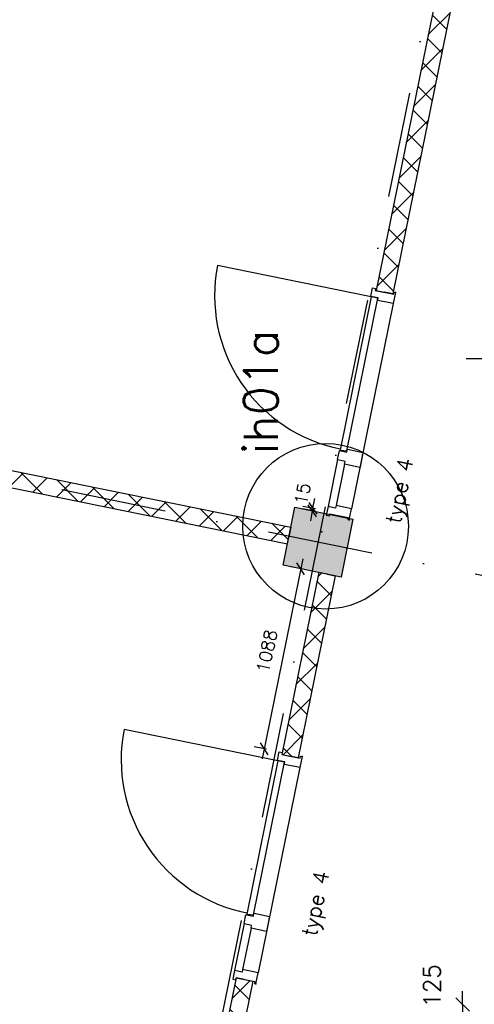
# Model space of a CAD drawing. Extents: x -33346 to 151546, y -8083 to 129543.
# Tile 54 of 68: x 33046 to 35740, y 79223 to 85055. Entities that reach past the tile are written whole.
import ezdxf
from ezdxf.enums import TextEntityAlignment as Align

# ---------------------------------------------------------------- set-up
doc = ezdxf.new("R2010")
doc.units = 0
doc.header["$LTSCALE"] = 50
doc.header["$MEASUREMENT"] = 0
doc.header["$PDSIZE"] = -1
doc.linetypes.add('XREF2$0$DASHDOT', pattern=[25, 12.5, -6.25, 0, -6.25])
doc.layers.get('0').update_dxf_attribs({"linetype": 'CONTINUOUS'})
doc.layers.get('DEFPOINTS').update_dxf_attribs({"linetype": 'CONTINUOUS'})
for name, color, linetype in [('00', 7, 'CONTINUOUS'), ('_DETAILNUMMERS', 4, 'CONTINUOUS'), ('_DETAILNUMMERSTEKST', 4, 'CONTINUOUS'), ('A--A22--_F123-', 9, 'CONTINUOUS'), ('A--A28--_F12--', 7, 'CONTINUOUS'), ('A--L21--', 3, 'CONTINUOUS'), ('A--L22--_F-2--', 7, 'CONTINUOUS'), ('A--L28--', 7, 'CONTINUOUS'), ('A--L28--_F12--', 7, 'CONTINUOUS'), ('A--L32--', 7, 'CONTINUOUS'), ('A--L32--_F123-', 1, 'CONTINUOUS'), ('A--L32--_F123-DRAAIR', 7, 'CONTINUOUS'), ('A--M$1A-_F123-', 1, 'CONTINUOUS'), ('A--M1$A-_F123-', 1, 'CONTINUOUS'), ('A--T01A-70_TEKST', 5, 'CONTINUOUS'), ('TEKST_KOZIJNMERK', 2, 'CONTINUOUS'), ('X--LR---_CP', 7, 'CONTINUOUS'), ('XREF2$0$A--L$7A-_STRAMIEN', 1, 'XREF2$0$DASHDOT')]:
    doc.layers.add(name, color=color, linetype=linetype)
doc.styles.add('ALFA-0_25', font='ROMANS')
doc.styles.add('B-01', font='SIMPLEX.SHX', dxfattribs={"width": 0.8, "height": 4.5})
doc.styles.add('HIEMSTRA', font='romans.shx')
doc.dimstyles.get("Standard").update_dxf_attribs({"dimscale": 40, "dimtxt": 2.5, "dimasz": 2, "dimexe": 0.3, "dimexo": 0.3, "dimgap": 2, "dimtad": 1, "dimdec": 0, "dimzin": 0, "dimtxsty": 'HIEMSTRA', "dimblk1": 'OBLIQUE', "dimblk2": 'OBLIQUE', "dimsah": 1, "dimcen": -0.09, "dimdle": 0.3, "dimse1": 1, "dimclrd": 2, "dimclre": 2, "dimclrt": 3, "dimazin": 3, "dimtfac": 1, "dimtdec": 4, "dimtofl": 0, "dimtmove": 0, "dimatfit": 3, "dimtvp": 625, "dimtolj": 1, "dimtzin": 0})
doc.dimstyles.new('STANDARD$0', dxfattribs={"dimscale": 50, "dimtxt": 2.5, "dimasz": 2, "dimexe": 2, "dimexo": 0, "dimgap": 2, "dimtad": 1, "dimdec": 0, "dimzin": 0, "dimtxsty": 'ALFA-0_25', "dimblk1": 'OBLIQUE', "dimblk2": 'OBLIQUE', "dimsah": 1, "dimcen": -3, "dimdle": 2, "dimclrd": 1, "dimclre": 1, "dimclrt": 2, "dimazin": 3, "dimtfac": 0.666667, "dimtofl": 0, "dimtmove": 0, "dimatfit": 3, "dimtvp": 0.833333, "dimtolj": 1, "dimtzin": 0})

# ---------------------------------------------------------------- blocks, each defined once
blk = doc.blocks.new('DR_930TYPE4')
at = {"layer": 'A--L32--_F123-', "color": 1}
for p, q in [((67, 0), (1307, 0)), ((1057, -93.8), (1307, -93.8)), ((1038, -139), (1322, -139))]:
    blk.add_line(p, q, dxfattribs=at)
at = {"layer": 'A--L32--_F123-'}
for points in [[(0, -9), (0, 0), (67, 0), (67, -93.8), (52, -93.8), (52, -139), (0, -139), (0, -121), (12, -121), (12, -9), (0, -9)], [(969, 0), (1055, 0), (1057, 0), (1057, -93.8), (1057, -93.8), (1040, -93.8), (1040, -137), (1038, -139), (986, -139), (984, -137), (984, -93.8), (969, -93.8), (967, -93.8), (967, 0)], [(1374, -9), (1374, 0), (1307, 0), (1307, -93.8), (1322, -93.8), (1322, -139), (1374, -139), (1374, -121), (1362, -121), (1362, -9), (1374, -9)], [(54, -95.6), (54, -135.6), (980.1, -135.6), (977.1, -95.6), (54, -95.6)]]:
    blk.add_lwpolyline(points, close=True, dxfattribs=at)
blk.add_point((1374, 0), dxfattribs=at)
blk.add_point((1374, 0), dxfattribs=at)
at = {"layer": 'A--L32--_F123-DRAAIR', "color": 1}
blk.add_lwpolyline([(54, -135.6), (54, -1065.6, 0.414214), (973, -135.8)], format="xyb", dxfattribs=at)
at = {"layer": 'X--LR---_CP', "color": 1, "linetype": 'CONTINUOUS'}
blk.add_point((0, 0), dxfattribs=at)
at = {"layer": 'X--LR---_CP', "color": 1}
blk.add_point((982, 0), dxfattribs=at)
blk = doc.blocks.new('*U893')
at = {"layer": 'A--A22--_F123-', "linetype": 'CONTINUOUS'}
h = blk.add_hatch(dxfattribs=at)
h.set_pattern_fill('ALFAKRS', color=256, scale=120, style=0)
h.set_pattern_definition([(45, (-28534.57, -79565.87), (-84.85281, 84.85281), []), (135, (-28534.57, -79565.87), (-84.85281, -84.85281), [])])
h.paths.add_polyline_path([(0, 0), (9.9, 49), (5611, -1086.6), (5650, -1145.6), (5591, -1184.6), (-9.9, -49)])
at = {"layer": 'A--L22--_F-2--', "color": 2, "linetype": 'CONTINUOUS'}
for points in [[(0, 0), (-9.9, -49), (5591, -1184.6), (5591, -1184.6)], [(0, 0), (9.9, 49), (5611, -1086.6), (5611, -1086.6)]]:
    blk.add_lwpolyline(points, dxfattribs=at)
blk = doc.blocks.new('*U887')
at = {"layer": 'A--A22--_F123-', "linetype": 'CONTINUOUS'}
h = blk.add_hatch(dxfattribs=at)
h.set_pattern_fill('ALFAKRS', color=256, scale=120, style=0)
h.set_pattern_definition([(45, (-34867.14, -81771.21), (-84.85281, 84.85281), []), (135, (-34867.14, -81771.21), (-84.85281, -84.85281), [])])
h.paths.add_polyline_path([(0, 0), (49, -10), (-170.5, -1087.6), (-219.5, -1077.6), (-268.5, -1067.6), (-49, 10)])
at = {"layer": 'A--L22--_F-2--', "color": 2, "linetype": 'CONTINUOUS'}
for points in [[(0, 0), (-49, 10), (-268.5, -1067.6), (-219.5, -1077.6)], [(0, 0), (49, -10), (-170.5, -1087.6), (-219.5, -1077.6)]]:
    blk.add_lwpolyline(points, dxfattribs=at)
blk = doc.blocks.new('*U835')
at = {"layer": 'A--A22--_F123-', "linetype": 'CONTINUOUS'}
h = blk.add_hatch(dxfattribs=at)
h.set_pattern_fill('ALFAKRS', color=256, scale=120, style=0)
h.set_pattern_definition([(45, (-35993.07, -87298.56), (-84.85281, 84.85281), []), (135, (-35993.07, -87298.56), (-84.85281, -84.85281), [])])
h.paths.add_polyline_path([(0, 0), (49, -10), (-736.8, -3867.6), (-785.8, -3857.6), (-834.8, -3847.6), (-49, 10)])
at = {"layer": 'A--L22--_F-2--', "color": 2, "linetype": 'CONTINUOUS'}
for points in [[(0, 0), (-49, 10), (-834.8, -3847.6), (-785.8, -3857.6)], [(0, 0), (49, -10), (-736.8, -3867.6), (-785.8, -3857.6)]]:
    blk.add_lwpolyline(points, dxfattribs=at)
blk = doc.blocks.new('*U834')
at = {"layer": 'A--A22--_F123-', "linetype": 'CONTINUOUS'}
h = blk.add_hatch(dxfattribs=at)
h.set_pattern_fill('ALFAKRS', color=256, scale=120, style=0)
h.set_pattern_definition([(45, (-29645.3, -83014.09), (-84.85281, 84.85281), []), (135, (-29645.3, -83014.09), (-84.85281, -84.85281), [])])
h.paths.add_polyline_path([(0, 0), (9.9, 49), (5008.1, -964.4), (4998.1, -1013.4), (4988.2, -1062.4), (-9.9, -49)])
at = {"layer": 'A--L22--_F-2--', "color": 2, "linetype": 'CONTINUOUS'}
for points in [[(0, 0), (-9.9, -49), (4988.2, -1062.4), (4998.1, -1013.4)], [(0, 0), (9.9, 49), (5008.1, -964.4), (4998.1, -1013.4)]]:
    blk.add_lwpolyline(points, dxfattribs=at)
blk = doc.blocks.new('XREF2')
at = {"layer": 'XREF2$0$A--L$7A-_STRAMIEN'}
for p, q in [((-37267.128, 67072.391), (-42080.555, 43442.586)), ((-33134.933, 48151.782), (-53629.97, 52326.651)), ((-20830.441, 50799.999), (-39925.329, 50800.004))]:
    blk.add_line(p, q, dxfattribs=at)
blk = doc.blocks.new('Q020437-')
at = {"layer": 'A--A28--_F12--', "color": 8}
for points in [[(-175, -175), (-175, 175), (175, 175)], [(-175, -175), (175, 175), (175, -175)]]:
    blk.add_solid(points, dxfattribs=at)
at = {"layer": 'A--L28--_F12--', "color": 3, "linetype": 'CONTINUOUS'}
blk.add_lwpolyline([(-175, -175), (-175, 175), (175, 175), (175, -175)], close=True, dxfattribs=at)
at = {"layer": 'X--LR---_CP'}
for p in [(-175, 0), (-175, 0), (175, 0)]:
    blk.add_point(p, dxfattribs=at)
blk = doc.blocks.new('_OBLIQUE')
at = {"color": 0, "linetype": 'BYBLOCK'}
blk.add_line((-0.5, -0.5), (0.5, 0.5), dxfattribs=at)
blk = doc.blocks.new('*D146')
at = {"color": 2, "linetype": 'BYBLOCK'}
for p, q in [((35671, 79221.9), (35671, 79301.9)), ((35671, 79221.9), (35671, 79096.9)), ((35672.2, 79096.9), (35659, 79096.9)), ((35671, 79096.9), (35671, 79016.9))]:
    blk.add_line(p, q, dxfattribs=at)
at = {"layer": 'DEFPOINTS', "color": 0, "linetype": 'BYBLOCK'}
for p in [(35684.2, 79221.9), (35671, 79096.9), (35684.2, 79096.9)]:
    blk.add_point(p, dxfattribs=at)
at = {"color": 2, "linetype": 'BYBLOCK', "xscale": 80, "yscale": 80, "zscale": 80}
for p, rotation in [((35671, 79221.9), 270), ((35671, 79096.9), 90)]:
    blk.add_blockref('_OBLIQUE', p, dxfattribs=dict(at, rotation=rotation))
at = {"color": 3, "linetype": 'BYBLOCK', "insert": (35489, 79332.5), "char_height": 100, "attachment_point": 5, "rotation": 90, "style": 'HIEMSTRA'}
blk.add_mtext('\\A1;125', dxfattribs=at)
blk = doc.blocks.new('*U769')
at = {"layer": 'A--A22--_F123-', "linetype": 'CONTINUOUS'}
h = blk.add_hatch(dxfattribs=at)
h.set_pattern_fill('ALFAKRS', color=256, scale=120, style=0)
h.set_pattern_definition([(45, (-34378.17, -79370.76), (-84.85281, 84.85281), []), (135, (-34378.17, -79370.76), (-84.85281, -84.85281), [])])
h.paths.add_polyline_path([(0, 0), (49, -10), (-144.6, -960.5), (-193.6, -950.5), (-232.6, -891.5), (-49, 10)])
at = {"layer": 'A--L22--_F-2--', "color": 2, "linetype": 'CONTINUOUS'}
for points in [[(0, 0), (-49, 10), (-232.6, -891.5), (-232.6, -891.5)], [(0, 0), (49, -10), (-144.6, -960.5), (-144.6, -960.5)]]:
    blk.add_lwpolyline(points, dxfattribs=at)
blk = doc.blocks.new('*D422')
at = {"color": 1, "linetype": 'BYBLOCK'}
for p, q in [((34723, 81861.8), (34481.9, 80678.4)), ((34726.5, 81799.9), (34652.2, 81815)), ((34509.4, 80734), (34435.1, 80749.1))]:
    blk.add_line(p, q, dxfattribs=at)
at = {"layer": 'DEFPOINTS', "color": 0, "linetype": 'BYBLOCK'}
for p in [(34726.5, 81799.9), (34493.9, 80737.2), (34509.4, 80734)]:
    blk.add_point(p, dxfattribs=at)
at = {"color": 1, "linetype": 'BYBLOCK', "xscale": 60, "yscale": 60, "zscale": 60}
for p, rotation in [((34711, 81803), 78.48629033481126), ((34493.9, 80737.2), 258.4862903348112)]:
    blk.add_blockref('_OBLIQUE', p, dxfattribs=dict(at, rotation=rotation))
at = {"color": 2, "linetype": 'BYBLOCK', "insert": (34510.9, 81315.2), "char_height": 75, "attachment_point": 5, "rotation": 78.48629, "style": 'ALFA-0_25'}
blk.add_mtext('\\A1;1088', dxfattribs=at)
blk = doc.blocks.new('*D453')
at = {"color": 1, "linetype": 'BYBLOCK'}
for p, q in [((34799.1, 82158.3), (34724, 82172.7)), ((34782.9, 82161.4), (34794.3, 82220.3)), ((34796.3, 82143.7), (34721.2, 82158.1)), ((34780.1, 82146.8), (34768.8, 82087.9)), ((34782.9, 82161.4), (34780.1, 82146.8))]:
    blk.add_line(p, q, dxfattribs=at)
at = {"layer": 'DEFPOINTS', "color": 0, "linetype": 'BYBLOCK'}
for p in [(34780.1, 82146.8), (34796.3, 82143.7), (34799.1, 82158.3)]:
    blk.add_point(p, dxfattribs=at)
at = {"color": 1, "linetype": 'BYBLOCK', "xscale": 60, "yscale": 60, "zscale": 60}
for p, rotation in [((34780.1, 82146.8), 79.10587081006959), ((34782.9, 82161.4), 259.1058708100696)]:
    blk.add_blockref('_OBLIQUE', p, dxfattribs=dict(at, rotation=rotation))
at = {"color": 2, "linetype": 'BYBLOCK', "insert": (34721.8, 82247.6), "char_height": 75, "attachment_point": 5, "rotation": 79.10587, "style": 'ALFA-0_25'}
blk.add_mtext('\\A1;15', dxfattribs=at)
blk = doc.blocks.new('DETAILNR')
at = {"layer": '_DETAILNUMMERS'}
blk.add_circle((32.9, -23.2), 490.7, dxfattribs=at)
at = {"layer": 'X--LR---_CP'}
blk.add_point((0, 0), dxfattribs=at)
at = {"layer": '_DETAILNUMMERSTEKST', "style": 'ALFA-0_25'}
blk.add_attdef('DETAILNR', text='', height=200, rotation=90, dxfattribs=at).set_placement((-618.4, 223.8), align=Align.RIGHT)

msp = doc.modelspace()

# ---------------------------------------------------------------- block references
at = {"layer": '00', "linetype": 'CONTINUOUS'}
ref = msp.add_blockref('DETAILNR', (34835.5, 82022.2), dxfattribs=dict(at, rotation=90))
ref.add_attrib('DETAILNR', 'ih01a', dxfattribs={"layer": '_DETAILNUMMERSTEKST', "height": 200, "rotation": 90, "style": 'ALFA-0_25'}).set_placement((34575.1, 83218.4), align=Align.RIGHT)
at = {"layer": 'A--L21--', "linetype": 'CONTINUOUS'}
for name, p in [('*U835', (35993.1, 87298.6)), ('*U834', (29645.3, 83014.1)), ('*U887', (34867.1, 81771.2)), ('*U893', (28534.6, 79565.9)), ('*U769', (34378.2, 79370.8))]:
    msp.add_blockref(name, p, dxfattribs=at)
at = {"layer": 'A--L28--', "linetype": 'CONTINUOUS', "rotation": 348.4862903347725}
msp.add_blockref('Q020437-', (34813.9, 81960.7), dxfattribs=at)
at = {"layer": 'A--L32--', "linetype": 'CONTINUOUS'}
for p, rotation in [((35273.4, 83439.7), 258.4862903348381), ((34719.6, 80691.2), 258.4862903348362)]:
    msp.add_blockref('DR_930TYPE4', p, dxfattribs=dict(at, rotation=rotation))
at = {"layer": 'A--T01A-70_TEKST', "color": 4}
msp.add_blockref('XREF2', (75617.3, 32246.9), dxfattribs=at)

# ---------------------------------------------------------------- texts
at = {"layer": 'TEKST_KOZIJNMERK', "style": 'B-01'}
for p in [(35301.5, 82065.5), (34803.5, 79620.9)]:
    msp.add_text('type 4', height=90, rotation=78.486, dxfattribs=at).set_placement(p)

# ---------------------------------------------------------------- dimensions: what is measured, and where the dimension line sits
at = {"layer": 'A--M$1A-_F123-', "linetype": 'CONTINUOUS'}
dim = msp.add_linear_dim(base=(35671, 79096.9), p1=(35684.2, 79221.9), p2=(35684.2, 79096.9), angle=90, dimstyle='STANDARD', dxfattribs=at)
dim.commit()
dim.dimension.update_dxf_attribs({"geometry": '*D146', "text_midpoint": (35489, 79332.5), "dimtype": 160})
at = {"layer": 'A--M1$A-_F123-'}
for base, p1, p2, angle, picture, middle in [((34780.1, 82146.8), (34799.1, 82158.3), (34796.3, 82143.7), 259.10587, '*D453', (34721.8, 82247.6)), ((34493.9, 80737.2), (34726.5, 81799.9), (34509.4, 80734), 258.48629, '*D422', (34510.9, 81315.2))]:
    dim = msp.add_linear_dim(base=base, p1=p1, p2=p2, angle=angle, dimstyle='STANDARD$0', override={"dimscale": 30, "dimblk1": 'OBLIQUE', "dimblk2": 'OBLIQUE'}, dxfattribs=at)
    dim.commit()
    dim.dimension.update_dxf_attribs({"geometry": picture, "text_midpoint": middle, "dimtype": 161})

doc.saveas('drawing.dxf')
